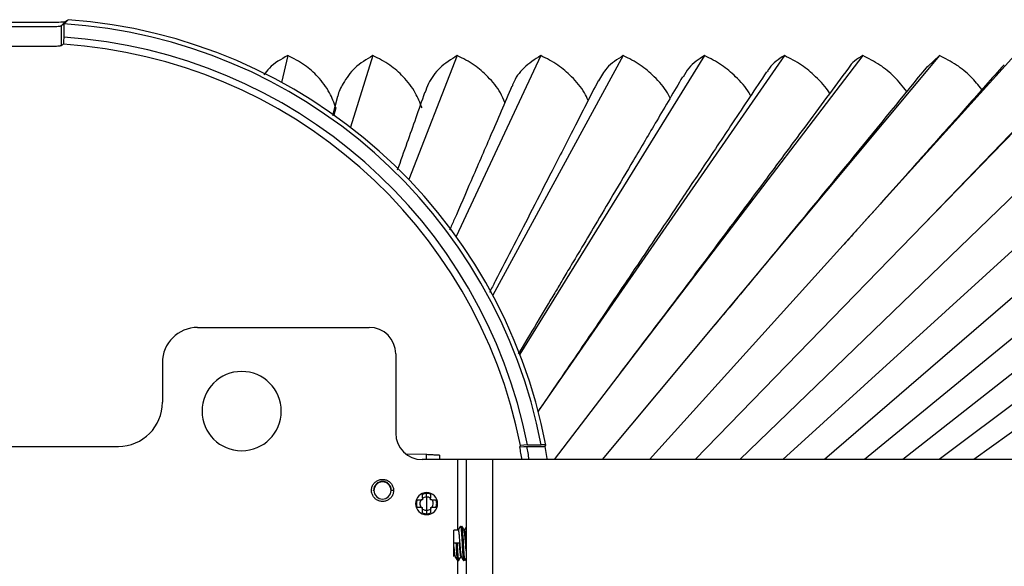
# Paper-space layout '_Top' of a CAD drawing. Header units: millimetres. Extents: x -229 to 229, y -63 to 59.
# Tile 5 of 6: x -1 to 111, y -3 to 59. Entities that reach past the tile are written whole.
import ezdxf

# ---------------------------------------------------------------- set-up
doc = ezdxf.new("R2010")
doc.units = ezdxf.units.MM

psp = doc.layouts.new('_Top')

# ---------------------------------------------------------------- linework, layer by layer
at = {"color": 7, "linetype": 'Continuous', "lineweight": 25}
for p, q in [((4.02, 59.25), (3.49, 58.75)), ((3.49, 58.75), (3.49, 56.48)), ((3.82, 58.97), (3.82, 57.44)), ((29.25, 55.36), (28.53, 52.32)), ((38.91, 55.36), (36.35, 47.22)), ((48.49, 55.36), (42.97, 41.29)), ((57.97, 55.36), (48.35, 34.83)), ((67.34, 55.36), (52.52, 28.15)), ((76.57, 55.36), (55.59, 21.48)), ((85.64, 55.36), (57.68, 14.98)), ((94.55, 55.36), (59.48, 9.5)), ((103.26, 55.36), (64.96, 9.5)), ((111.77, 55.36), (70.31, 9.5)), ((120.05, 55.36), (75.52, 9.5)), ((128.08, 55.36), (80.57, 9.5)), ((135.86, 55.36), (85.47, 9.5)), ((143.37, 55.36), (90.19, 9.5)), ((150.59, 55.36), (94.73, 9.5)), ((157.5, 55.36), (99.08, 9.5)), ((103.26, 55.36), (101.92, 54.14)), ((164.1, 55.36), (103.23, 9.5)), ((170.37, 55.36), (107.17, 9.5)), ((119.03, 54.46), (101.43, 36.19)), ((34.9, 50.7), (34.3, 48.51)), ((34.7, 49.42), (34.48, 48.6)), ((19, 24.5), (38.5, 24.5)), ((41.5, 21.5), (41.5, 12.5)), ((15, 20.5), (15, 16)), ((-10, 11), (10, 11)), ((44.99, 10.1), (42.75, 10.06)), ((44.99, 9.5), (44.99, 10.1)), ((56.38, 11), (58.47, 11)), ((56.47, 11.17), (58.02, 11.17)), ((125, 9.5), (44.5, 9.5)), ((46.5, 9.5), (46.5, 10.02)), ((48.5, 9.5), (48.5, 1.5)), ((49.5, 9.5), (49.5, -9.5)), ((52.5, 9.5), (52.5, -9.5)), ((38.98, 5.94), (38.98, 6)), ((41.25, 6), (40.98, 6)), ((44.99, 5.65), (44.99, 5.75)), ((44.55, 4.95), (44.39, 4.95)), ((44.55, 5.11), (44.55, 4.95)), ((45, 5.25), (45, 3.75)), ((45.45, 4.95), (45.45, 5.11)), ((45.61, 4.94), (45.45, 4.95)), ((46.12, 4.75), (46.11, 4.75)), ((44.39, 4.05), (44.55, 4.05)), ((44.55, 3.89), (44.55, 4.05)), ((45.45, 4.05), (45.61, 4.06)), ((45.45, 4.05), (45.45, 3.89)), ((44.99, 3.25), (44.99, 3.35)), ((48.59, 1.5), (48.1, 1.5)), ((48.1, -1.5), (48.1, 1.5)), ((48.85, 1.95), (48.88, 1.92)), ((48.98, 1.95), (49.01, 1.92)), ((49.29, 1.5), (49.26, 1.5)), ((48.34, 0), (48.1, 0)), ((48.77, 0), (48.46, 0)), ((49.47, 0), (49.43, 0)), ((48.5, -1.95), (48.5, -8.9)), ((48.91, -1.5), (48.94, -1.5))]:
    psp.add_line(p, q, dxfattribs=at)
at = {"color": 7, "linetype": 'Continuous', "lineweight": 25, "flags": 128}
for points in [[(3.82, 57.44), (3.78, 57), (3.75, 56.65)], [(55.58, 10.93), (56.03, 10.97), (56.38, 11)], [(56.47, 11.17), (56.03, 11.14), (55.67, 11.11)], [(58.74, 9.5), (58.71, 9.64), (58.47, 11)], [(45, 5.25), (45, 5.47), (45, 5.65)], [(45, 3.75), (45, 3.53), (45, 3.35)]]:
    psp.add_lwpolyline(points, dxfattribs=at)
at = {"color": 7, "linetype": 'Continuous', "lineweight": 25}
for centre, radius, start, end in [((0, 0), 59.59, 10.7666, 85.8505), ((0, 0), 59.09, 10.9012, 86.2939), ((0, 0), 57.57, 11.1929, 86.1958), ((0, 0), 56.77, 11.2848, 86.2087), ((19, 20.5), 4, 90, 180), ((38.5, 21.5), 3, 0, 90), ((24, 15), 4.5, 0, 180), ((10, 16), 5, 270, 0), ((24, 15), 4.5, 180, 0), ((44.5, 12.5), 3, 180, 270), ((0, 0), 56.65, 9.6541, 11.1291), ((0, 0), 57.45, 9.5187, 11.0392), ((40, 6), 1.02, 0, 180), ((40, 6), 0.975, 0, 180), ((40, 6), 0.975, 180, 0), ((45, 4.5), 1.25, 0, 180), ((45, 4.5), 1.25, 180, 0)]:
    psp.add_arc(centre, radius, start, end, dxfattribs=at)
for points, knots in [([(3.82, 58.96), (3.84, 58.98), (3.88, 59.02), (3.95, 59.08), (4.03, 59.16), (4.12, 59.25), (4.2, 59.32), (4.25, 59.37), (4.29, 59.41), (4.32, 59.43), (4.31, 59.43), (4.31, 59.43)], [0, 0, 0, 0, 0.078673, 0.1588, 0.307046, 0.440909, 0.56891, 0.687028, 0.793764, 0.895617, 1, 1, 1, 1]), ([(-4.02, 59.25), (-3.98, 59.22), (-3.84, 59.2), (-3.4, 59.17), (-3.1, 59.16), (-2.36, 59.15), (-1.93, 59.15), (-0.99, 59.15), (-0.49, 59.15), (0.51, 59.15), (1.01, 59.15), (1.94, 59.15), (2.38, 59.15), (3.11, 59.16), (3.41, 59.17), (3.74, 59.19), (3.83, 59.2), (3.96, 59.22), (4, 59.23), (4.02, 59.25)], [0, 0, 0, 0, 0.125, 0.125, 0.25, 0.25, 0.375, 0.375, 0.5, 0.5, 0.625, 0.625, 0.75, 0.75, 0.875, 0.875, 0.9375, 0.9375, 1, 1, 1, 1]), ([(-3.49, 58.75), (-3.45, 58.72), (-3.33, 58.7), (-2.95, 58.67), (-2.69, 58.66), (-2.05, 58.65), (-1.67, 58.65), (-0.86, 58.65), (-0.43, 58.65), (0.44, 58.65), (0.88, 58.65), (1.69, 58.65), (2.06, 58.65), (2.7, 58.66), (2.96, 58.67), (3.24, 58.69), (3.32, 58.7), (3.43, 58.72), (3.47, 58.74), (3.49, 58.75)], [0, 0, 0, 0, 0.125, 0.125, 0.25, 0.25, 0.375, 0.375, 0.5, 0.5, 0.625, 0.625, 0.75, 0.75, 0.875, 0.875, 0.9375, 0.9375, 1, 1, 1, 1]), ([(3.49, 56.48), (3.48, 56.47), (3.47, 56.47), (3.44, 56.46), (3.4, 56.45), (3.34, 56.44), (3.28, 56.43), (3.22, 56.42), (3.07, 56.41), (2.81, 56.4), (2.36, 56.39), (1.84, 56.38), (1.25, 56.38), (0.62, 56.38), (-0.03, 56.38), (-0.67, 56.38), (-1.29, 56.38), (-1.87, 56.38), (-2.38, 56.39), (-2.82, 56.4), (-3.1, 56.41), (-3.27, 56.43), (-3.38, 56.44), (-3.45, 56.46), (-3.47, 56.47), (-3.49, 56.48)], [0, 0, 0, 0, 0.018178, 0.036218, 0.054174, 0.0721, 0.090048, 0.108073, 0.126226, 0.189047, 0.251749, 0.31507, 0.378205, 0.440599, 0.502665, 0.564408, 0.626617, 0.688522, 0.750778, 0.812664, 0.874786, 0.906183, 0.937331, 0.96851, 1, 1, 1, 1]), ([(29.25, 55.36), (28.48, 54.94), (27.39, 54.36), (26.73, 53.43), (26.53, 53.16)], [0, 0, 0, 0, 0.707302, 1, 1, 1, 1]), ([(34.7, 49.42), (34.49, 50), (34.02, 51.26), (32.77, 52.91), (31.18, 54.38), (29.9, 55.03), (29.25, 55.36)], [0, 0, 0, 0, 0.2355614, 0.5141961, 0.7509319, 1, 1, 1, 1]), ([(38.91, 55.36), (38.18, 54.93), (36.77, 54.09), (35.59, 52.38), (35.01, 51.24), (34.9, 50.71), (34.9, 50.7)], [0, 0, 0, 0, 0.381366, 0.738129, 0.99354, 1, 1, 1, 1]), ([(44.49, 49.42), (44.26, 50), (43.76, 51.26), (42.47, 52.91), (40.85, 54.38), (39.57, 55.03), (38.91, 55.36)], [0, 0, 0, 0, 0.235561, 0.514196, 0.750932, 1, 1, 1, 1]), ([(44.32, -43.74), (47.8, -41.73), (55.05, -37.57), (65.67, -31.49), (76.69, -25.19), (87.22, -19.18), (97.12, -13.53), (106.04, -8.45), (114.71, -3.51), (123.62, 1.57), (132.04, 6.36), (141.97, 12.01), (153.79, 18.73), (168.43, 27.05), (184.06, 35.94), (200.7, 45.39), (212.12, 51.88), (218, 55.22)], [0, 0, 0, 0, 0.060331, 0.125378, 0.183747, 0.250766, 0.307437, 0.354833, 0.404755, 0.457201, 0.508772, 0.550196, 0.628654, 0.712864, 0.802824, 0.898537, 1, 1, 1, 1]), ([(48.49, 55.36), (47.79, 54.93), (46.43, 54.08), (45.3, 52.51), (44.94, 51.48), (44.81, 51.13)], [0, 0, 0, 0, 0.412485, 0.798359, 1, 1, 1, 1]), ([(53.9, 50.03), (53.74, 50.4), (53.29, 51.45), (52.08, 52.9), (50.44, 54.38), (49.15, 55.03), (48.49, 55.36)], [0, 0, 0, 0, 0.165047, 0.469384, 0.727957, 1, 1, 1, 1]), ([(57.97, 55.36), (57.29, 54.92), (55.98, 54.08), (55.03, 52.75), (54.76, 51.97), (54.72, 51.87)], [0, 0, 0, 0, 0.481042, 0.93105, 1, 1, 1, 1]), ([(63.35, 50.28), (63.22, 50.56), (62.78, 51.53), (61.59, 52.9), (59.93, 54.38), (58.64, 55.03), (57.97, 55.36)], [0, 0, 0, 0, 0.133037, 0.449042, 0.717528, 1, 1, 1, 1]), ([(67.34, 55.36), (66.66, 54.93), (65.46, 54.18), (64.81, 52.99), (64.53, 52.48)], [0, 0, 0, 0, 0.563131, 1, 1, 1, 1]), ([(72.66, 50.54), (72.56, 50.73), (72.13, 51.61), (70.98, 52.9), (69.3, 54.38), (68, 55.03), (67.34, 55.36)], [0, 0, 0, 0, 0.096407, 0.425763, 0.705593, 1, 1, 1, 1]), ([(76.57, 55.36), (75.91, 54.94), (74.88, 54.29), (74.35, 53.27), (74.16, 52.92)], [0, 0, 0, 0, 0.647241, 1, 1, 1, 1]), ([(81.81, 50.8), (81.75, 50.91), (81.34, 51.69), (80.22, 52.9), (78.53, 54.38), (77.23, 55.03), (76.57, 55.36)], [0, 0, 0, 0, 0.055616, 0.39984, 0.692302, 1, 1, 1, 1]), ([(85.64, 55.36), (84.99, 54.95), (84.18, 54.45), (83.76, 53.65), (83.68, 53.5)], [0, 0, 0, 0, 0.808717, 1, 1, 1, 1]), ([(90.78, 51.06), (90.77, 51.08), (90.38, 51.78), (89.3, 52.9), (87.6, 54.38), (86.31, 55.03), (85.64, 55.36)], [0, 0, 0, 0, 0.011164, 0.371591, 0.677819, 1, 1, 1, 1]), ([(94.55, 55.36), (93.9, 54.97), (93.25, 54.58), (92.91, 53.94), (92.91, 53.94)], [0, 0, 0, 0, 0.997744, 1, 1, 1, 1]), ([(99.53, 51.29), (99.07, 51.86), (98.19, 52.97), (96.48, 54.38), (95.2, 55.03), (94.55, 55.36)], [0, 0, 0, 0, 0.3424081, 0.6628574, 1, 1, 1, 1]), ([(108.08, 51.5), (107.67, 52), (106.83, 53.03), (105.18, 54.38), (103.91, 55.03), (103.26, 55.36)], [0, 0, 0, 0, 0.3134815, 0.6480269, 1, 1, 1, 1]), ([(92.91, 53.94), (91.26, 51.71), (88.06, 47.39), (83.41, 41.14), (78.99, 35.22), (74.71, 29.51), (70.49, 23.92), (67.73, 20.3), (66.33, 18.46)], [0, 0, 0, 0, 0.183847, 0.355769, 0.515765, 0.671334, 0.832681, 1, 1, 1, 1]), ([(101.88, 54.17), (96.34, 47.37), (89.12, 38.52), (80.99, 28.69), (78.6, 25.83), (77.73, 24.8)], [0, 0, 0, 0, 0.678285, 0.883636, 1, 1, 1, 1]), ([(110.58, 54.33), (109.19, 52.76), (106.55, 49.78), (102.81, 45.57), (99.51, 41.86), (96.64, 38.66), (94.32, 36.07), (92.98, 34.57), (92.42, 33.96)], [0, 0, 0, 0, 0.226966, 0.431047, 0.612248, 0.770577, 0.906047, 1, 1, 1, 1]), ([(74.08, 52.95), (73.1, 51.29), (71.25, 48.14), (68.61, 43.67), (66.28, 39.73), (64.25, 36.31), (62.63, 33.58), (61.36, 31.45), (60.4, 29.84), (59.54, 28.39), (58.68, 26.96), (57.36, 24.74), (56.26, 22.91), (55.46, 21.58), (55.41, 21.5)], [0, 0, 0, 0, 0.159505, 0.302097, 0.427779, 0.536553, 0.628423, 0.688748, 0.738638, 0.781527, 0.82652, 0.874108, 0.991911, 1, 1, 1, 1]), ([(83.62, 53.52), (82.33, 51.59), (79.89, 47.92), (76.43, 42.74), (73.38, 38.19), (70.75, 34.27), (68.6, 31.07), (66.72, 28.28), (64.92, 25.61), (62.88, 22.6), (60.58, 19.24), (58.8, 16.63), (57.79, 15.17), (57.63, 14.93)], [0, 0, 0, 0, 0.148601, 0.280978, 0.397131, 0.497065, 0.580779, 0.64117, 0.709792, 0.789146, 0.879242, 0.980096, 1, 1, 1, 1]), ([(54.7, 51.88), (53.88, 49.98), (52.33, 46.41), (50.15, 41.36), (48.61, 37.81), (47.79, 35.94), (47.62, 35.54)], [0, 0, 0, 0, 0.348014, 0.656702, 0.926065, 1, 1, 1, 1]), ([(64.49, 52.5), (63.58, 50.71), (61.83, 47.3), (59.34, 42.44), (57.06, 38), (54.91, 33.82), (53.29, 30.68), (52.36, 28.9), (52.15, 28.48)], [0, 0, 0, 0, 0.22212, 0.424268, 0.606447, 0.775532, 0.946838, 1, 1, 1, 1]), ([(44.78, 51.13), (44.11, 49.23), (43.08, 46.3), (42.04, 43.38), (41.68, 42.35)], [0, 0, 0, 0, 0.647745, 1, 1, 1, 1]), ([(44.99, 10.1), (45, 10.1), (45, 10.1), (45, 10.1), (45, 10.1)], [0, 0, 0, 0, 0.56, 1, 1, 1, 1]), ([(45, 10.1), (45.2, 10.09), (45.59, 10.07), (46.08, 10.04), (46.43, 10.02), (46.48, 10.02), (46.5, 10.02)], [0, 0, 0, 0, 0.250174, 0.500188, 0.749917, 1, 1, 1, 1]), ([(58.54, 11.13), (58.54, 11.13), (58.54, 11.13), (58.53, 11.14), (58.51, 11.15), (58.47, 11.15), (58.4, 11.16), (58.32, 11.17), (58.23, 11.17), (58.13, 11.17), (58.06, 11.17), (58.02, 11.17)], [0, 0, 0, 0, 0.081589, 0.163173, 0.24627, 0.368959, 0.496448, 0.618611, 0.748401, 0.872233, 1, 1, 1, 1]), ([(41.25, 6), (41.24, 5.87), (41.22, 5.62), (41.04, 5.27), (40.77, 4.99), (40.43, 4.81), (40.06, 4.73), (39.67, 4.77), (39.32, 4.93), (39.03, 5.18), (38.83, 5.51), (38.73, 5.89), (38.76, 6.27), (38.9, 6.64), (39.14, 6.94), (39.46, 7.15), (39.83, 7.26), (40.22, 7.25), (40.59, 7.13), (40.9, 6.9), (41.12, 6.59), (41.25, 6.25), (41.24, 6.02), (41.24, 5.92)], [0, 0, 0, 0, 0.048116, 0.096208, 0.144309, 0.192414, 0.240517, 0.288621, 0.336724, 0.384827, 0.432931, 0.481034, 0.529138, 0.577241, 0.625344, 0.673448, 0.721551, 0.769654, 0.817758, 0.865861, 0.913964, 0.962068, 1, 1, 1, 1]), ([(45, 5.65), (44.91, 5.65), (44.76, 5.64), (44.61, 5.58), (44.55, 5.56)], [0, 0, 0, 0, 0.559804, 1, 1, 1, 1]), ([(45.45, 5.56), (45.37, 5.59), (45.22, 5.64), (45.07, 5.65), (45, 5.65)], [0, 0, 0, 0, 0.559804, 1, 1, 1, 1]), ([(43.94, 4.94), (43.91, 4.86), (43.86, 4.72), (43.85, 4.57), (43.85, 4.5)], [0, 0, 0, 0, 0.559821, 1, 1, 1, 1]), ([(43.85, 4.5), (43.85, 4.42), (43.86, 4.26), (43.91, 4.12), (43.94, 4.06)], [0, 0, 0, 0, 0.559801, 1, 1, 1, 1]), ([(43.94, 4.94), (44.03, 4.94), (44.17, 4.94), (44.33, 4.95), (44.39, 4.95)], [0, 0, 0, 0, 0.6055641, 1, 1, 1, 1]), ([(44.39, 4.95), (44.34, 4.87), (44.25, 4.72), (44.23, 4.46), (44.28, 4.23), (44.35, 4.11), (44.39, 4.05)], [0, 0, 0, 0, 0.279752, 0.559491, 0.779746, 1, 1, 1, 1]), ([(44.55, 5.11), (44.55, 5.19), (44.55, 5.34), (44.55, 5.49), (44.55, 5.56)], [0, 0, 0, 0, 0.511238, 1, 1, 1, 1]), ([(45, 5.25), (44.91, 5.24), (44.75, 5.23), (44.61, 5.14), (44.55, 5.11)], [0, 0, 0, 0, 0.559505, 1, 1, 1, 1]), ([(45.45, 5.11), (45.37, 5.15), (45.23, 5.24), (45.07, 5.25), (45, 5.25)], [0, 0, 0, 0, 0.559485, 1, 1, 1, 1]), ([(45.45, 5.56), (45.45, 5.47), (45.45, 5.32), (45.45, 5.17), (45.45, 5.11)], [0, 0, 0, 0, 0.602023, 1, 1, 1, 1]), ([(45.61, 4.06), (45.66, 4.13), (45.75, 4.29), (45.77, 4.54), (45.72, 4.77), (45.65, 4.88), (45.61, 4.94)], [0, 0, 0, 0, 0.2797557, 0.5594987, 0.7797502, 1, 1, 1, 1]), ([(45.61, 4.94), (45.69, 4.94), (45.85, 4.94), (45.99, 4.93), (46.07, 4.93)], [0, 0, 0, 0, 0.498622, 1, 1, 1, 1]), ([(46.07, 4.07), (46.11, 4.23), (46.19, 4.52), (46.11, 4.8), (46.07, 4.93)], [0, 0, 0, 0, 0.559272, 1, 1, 1, 1]), ([(44.39, 4.05), (44.31, 4.05), (44.16, 4.06), (44.01, 4.06), (43.94, 4.06)], [0, 0, 0, 0, 0.4974116, 1, 1, 1, 1]), ([(44.55, 3.89), (44.63, 3.85), (44.77, 3.76), (44.93, 3.75), (45, 3.75)], [0, 0, 0, 0, 0.559485, 1, 1, 1, 1]), ([(44.55, 3.44), (44.55, 3.53), (44.55, 3.68), (44.55, 3.83), (44.55, 3.89)], [0, 0, 0, 0, 0.601643, 1, 1, 1, 1]), ([(44.55, 3.44), (44.63, 3.41), (44.78, 3.36), (44.93, 3.35), (45, 3.35)], [0, 0, 0, 0, 0.559804, 1, 1, 1, 1]), ([(45, 3.75), (45.09, 3.76), (45.25, 3.77), (45.39, 3.86), (45.45, 3.89)], [0, 0, 0, 0, 0.5595049, 1, 1, 1, 1]), ([(45, 3.35), (45.09, 3.35), (45.24, 3.36), (45.39, 3.42), (45.45, 3.44)], [0, 0, 0, 0, 0.559804, 1, 1, 1, 1]), ([(45.45, 3.89), (45.45, 3.81), (45.45, 3.66), (45.45, 3.51), (45.45, 3.44)], [0, 0, 0, 0, 0.511719, 1, 1, 1, 1]), ([(46.07, 4.07), (45.98, 4.07), (45.83, 4.06), (45.67, 4.06), (45.61, 4.06)], [0, 0, 0, 0, 0.60582, 1, 1, 1, 1]), ([(48.85, 1.95), (48.8, 1.88), (48.72, 1.72), (48.63, 1.57), (48.59, 1.5)], [0, 0, 0, 0, 0.513857, 1, 1, 1, 1]), ([(48.88, 1.92), (48.89, 1.86), (48.92, 1.74), (48.95, 1.31), (48.99, 0.77), (49.03, 0.13), (49.06, -0.52), (49.1, -1.11), (49.14, -1.58), (49.17, -1.88), (49.19, -1.92), (49.2, -1.93)], [0, 0, 0, 0, 0.11486, 0.229719, 0.344579, 0.459438, 0.574298, 0.689157, 0.804017, 0.918876, 1, 1, 1, 1]), ([(49.27, 1.49), (49.23, 1.56), (49.14, 1.72), (49.05, 1.87), (49, 1.95)], [0, 0, 0, 0, 0.499702, 1, 1, 1, 1]), ([(49.01, 1.92), (49.02, 1.86), (49.05, 1.74), (49.08, 1.31), (49.12, 0.77), (49.16, 0.13), (49.19, -0.52), (49.23, -1.11), (49.27, -1.58), (49.3, -1.87), (49.32, -1.91), (49.33, -1.93)], [0, 0, 0, 0, 0.115012, 0.230024, 0.345036, 0.460049, 0.575061, 0.690073, 0.805085, 0.920097, 1, 1, 1, 1]), ([(49.43, 0), (49.42, 0.2), (49.39, 0.59), (49.34, 1.08), (49.31, 1.4), (49.28, 1.45), (49.27, 1.46)], [0, 0, 0, 0, 0.271313, 0.542626, 0.813939, 1, 1, 1, 1]), ([(49.5, 1.87), (49.47, 1.82), (49.4, 1.7), (49.33, 1.57), (49.29, 1.5)], [0, 0, 0, 0, 0.406199, 1, 1, 1, 1]), ([(48.46, 0), (48.46, 0), (48.45, 0), (48.44, 0), (48.42, 0), (48.4, 0), (48.38, 0), (48.36, 0), (48.35, 0), (48.34, 0), (48.34, 0)], [0, 0, 0, 0, 0.125104, 0.2505159, 0.3756991, 0.5, 0.6243009, 0.7494841, 0.874896, 1, 1, 1, 1]), ([(48.34, 0), (48.35, -0.21), (48.37, -0.64), (48.41, -1.22), (48.44, -1.65), (48.47, -1.91), (48.49, -1.92), (48.5, -1.93)], [0, 0, 0, 0, 0.222633, 0.445124, 0.667668, 0.890235, 1, 1, 1, 1]), ([(48.46, 0), (48.48, -0.21), (48.5, -0.64), (48.54, -1.22), (48.57, -1.65), (48.6, -1.9), (48.62, -1.92), (48.63, -1.93)], [0, 0, 0, 0, 0.2232068, 0.4462716, 0.6693896, 0.8925299, 1, 1, 1, 1]), ([(48.92, -1.47), (48.92, -1.48), (48.9, -1.54), (48.86, -1.41), (48.82, -1.09), (48.78, -0.59), (48.75, -0.2), (48.73, 0)], [0, 0, 0, 0, 0.066935, 0.300201, 0.533468, 0.766734, 1, 1, 1, 1]), ([(48.77, 0), (48.78, -0.2), (48.81, -0.59), (48.86, -1.08), (48.89, -1.4), (48.92, -1.45), (48.93, -1.46)], [0, 0, 0, 0, 0.271448, 0.542895, 0.814343, 1, 1, 1, 1]), ([(49.5, -0.84), (49.49, -0.76), (49.47, -0.51), (49.45, -0.2), (49.43, 0)], [0, 0, 0, 0, 0.356841, 1, 1, 1, 1]), ([(48.1, -0.42), (48.11, -0.59), (48.14, -0.92), (48.18, -1.28), (48.21, -1.47), (48.23, -1.47), (48.23, -1.47)], [0, 0, 0, 0, 0.3062203, 0.6124405, 0.9186608, 1, 1, 1, 1]), ([(48.23, -1.49), (48.27, -1.57), (48.36, -1.72), (48.45, -1.88), (48.5, -1.95)], [0, 0, 0, 0, 0.49969, 1, 1, 1, 1]), ([(48.5, -1.93), (48.51, -1.95), (48.51, -1.98), (48.52, -1.95), (48.52, -1.94)], [0, 0, 0, 0, 0.819117, 1, 1, 1, 1]), ([(48.63, -1.93), (48.63, -1.95), (48.64, -1.98), (48.65, -1.95), (48.65, -1.94)], [0, 0, 0, 0, 0.837791, 1, 1, 1, 1]), ([(48.65, -1.95), (48.7, -1.88), (48.78, -1.72), (48.87, -1.57), (48.91, -1.5)], [0, 0, 0, 0, 0.513628, 1, 1, 1, 1]), ([(48.93, -1.49), (48.97, -1.56), (49.06, -1.72), (49.15, -1.87), (49.2, -1.95)], [0, 0, 0, 0, 0.499656, 1, 1, 1, 1]), ([(49.2, -1.93), (49.2, -1.95), (49.21, -1.98), (49.22, -1.95), (49.22, -1.93)], [0, 0, 0, 0, 0.490355, 1, 1, 1, 1]), ([(49.33, -1.93), (49.33, -1.95), (49.34, -1.98), (49.35, -1.95), (49.35, -1.93)], [0, 0, 0, 0, 0.509645, 1, 1, 1, 1]), ([(49.35, -1.95), (49.4, -1.87), (49.45, -1.79), (49.5, -1.7), (49.5, -1.7)], [0, 0, 0, 0, 0.910712, 1, 1, 1, 1])]:
    psp.add_open_spline(points, degree=3, knots=knots, dxfattribs=at)
for points in [[(4.02, 59.25), (4.12, 59.31), (4.21, 59.37), (4.31, 59.43)], [(3.49, 58.75), (3.6, 58.82), (3.71, 58.89), (3.82, 58.96)], [(3.75, 56.65), (3.66, 56.59), (3.57, 56.53), (3.49, 56.48)], [(55.58, 10.93), (55.61, 10.99), (55.64, 11.05), (55.67, 11.11)], [(58.47, 11), (58.5, 11.04), (58.52, 11.09), (58.54, 11.13)], [(48.59, 1.5), (48.61, 1.48), (48.64, 1.43), (48.68, 1.09), (48.72, 0.59), (48.75, 0.2), (48.77, 0)], [(49.29, 1.5), (49.31, 1.48), (49.34, 1.43), (49.38, 1.09), (49.42, 0.59), (49.45, 0.2), (49.47, 0)]]:
    psp.add_open_spline(points, degree=3, dxfattribs=at)

doc.saveas('drawing.dxf')
